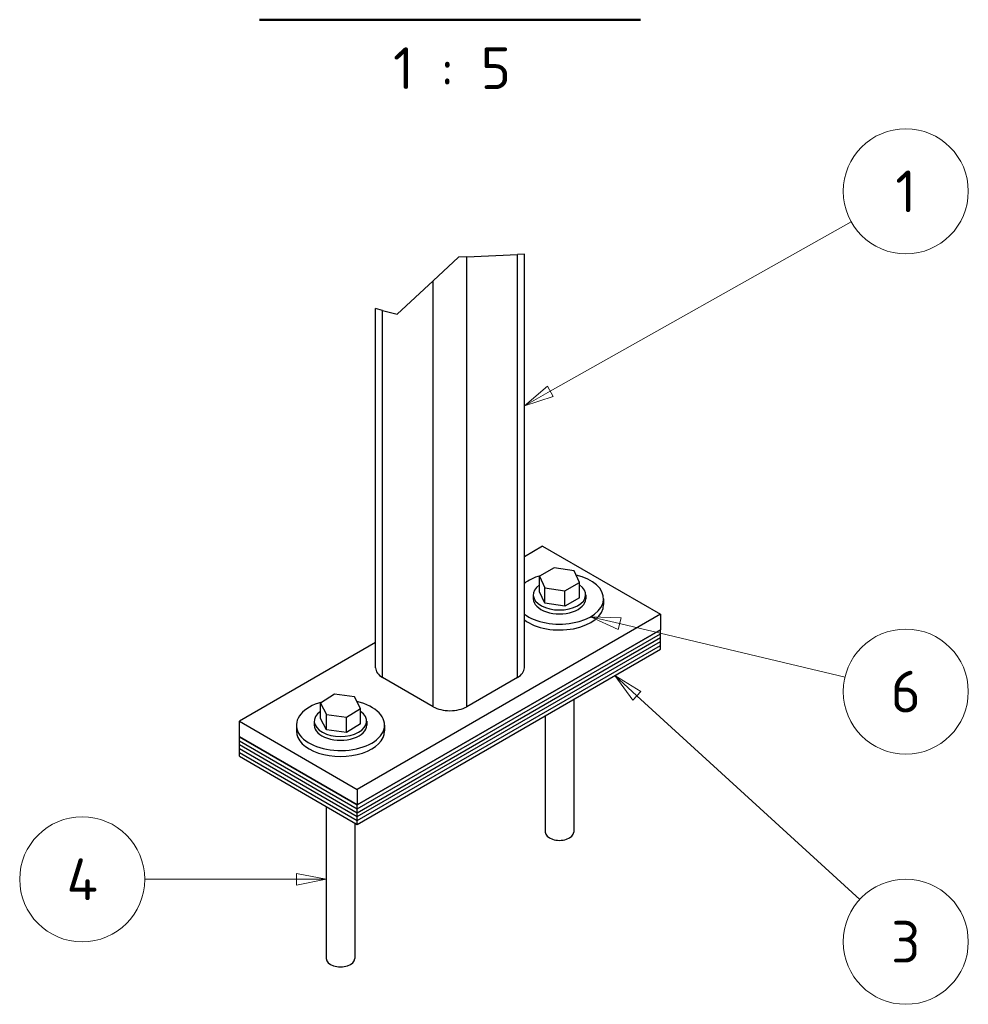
# Model space of a CAD drawing. Header units: millimetres. Extents: x 2241524 to 2686701, y -1965833 to -1461615.
# Tile 49 of 143: x 2341487 to 2342682, y -1959336 to -1958096. Entities that reach past the tile are written whole.
import ezdxf

# ---------------------------------------------------------------- set-up
doc = ezdxf.new("R2010")
doc.units = ezdxf.units.MM
doc.header["$LTSCALE"] = 100
doc.layers.add('CA_PODLAHA OBRYS', color=12, linetype='Continuous', lineweight=25)
doc.layers.add('Symbol (ISO)', color=7, linetype='Continuous', lineweight=18)
doc.styles.add('MtXpl_ISOCPEUR', font='isocpeur.ttf')
doc.styles.add('Notiztext (DIN)', font='isocpeur.ttf')

# ---------------------------------------------------------------- blocks, each defined once
blk = doc.blocks.new('Positionsnummer1')
at = {"layer": 'Symbol (ISO)'}
for p, q in [((698.079, 131.367), (696.234, 133.055)), ((698.416, 131.736), (696.234, 133.055)), ((696.234, 133.055), (697.741, 130.999)), ((697.741, 130.999), (698.416, 131.736)), ((698.079, 131.367), (716.787, 114.247))]:
    blk.add_line(p, q, dxfattribs=at)
at = {"layer": 'Symbol (ISO)', "flags": 128}
blk.add_lwpolyline([(698.416, 131.736), (696.234, 133.055), (697.741, 130.999), (698.416, 131.736)], dxfattribs=at)
at = {"layer": 'Symbol (ISO)'}
blk.add_circle((720.65, 110.712), 5.25, dxfattribs=at)
blk.add_solid([(698.416, 131.736), (696.234, 133.055), (697.741, 130.999), (698.416, 131.736)], dxfattribs=at)
at = {"layer": 'Symbol (ISO)', "insert": (720.65, 110.712), "char_height": 3.5, "attachment_point": 5, "style": 'Notiztext (DIN)'}
blk.add_mtext('3', dxfattribs=at)
blk = doc.blocks.new('Positionsnummer2')
at = {"layer": 'Symbol (ISO)'}
for p, q in [((690.808, 156.923), (716.078, 171.14)), ((690.562, 157.359), (688.629, 155.697)), ((691.053, 156.487), (690.562, 157.359)), ((690.808, 156.923), (688.629, 155.697)), ((688.629, 155.697), (691.053, 156.487))]:
    blk.add_line(p, q, dxfattribs=at)
at = {"layer": 'Symbol (ISO)', "flags": 128}
blk.add_lwpolyline([(690.562, 157.359), (688.629, 155.697), (691.053, 156.487), (690.562, 157.359)], dxfattribs=at)
at = {"layer": 'Symbol (ISO)'}
blk.add_circle((720.65, 173.712), 5.25, dxfattribs=at)
blk.add_solid([(690.562, 157.359), (688.629, 155.697), (691.053, 156.487), (690.562, 157.359)], dxfattribs=at)
at = {"layer": 'Symbol (ISO)', "insert": (720.65, 173.712), "char_height": 3.5, "attachment_point": 5, "style": 'Notiztext (DIN)'}
blk.add_mtext('1', dxfattribs=at)
blk = doc.blocks.new('Positionsnummer3')
at = {"layer": 'Symbol (ISO)'}
for p, q in [((696.627, 137.423), (694.195, 138.001)), ((696.743, 137.91), (694.195, 138.001)), ((694.195, 138.001), (696.511, 136.937)), ((696.511, 136.937), (696.743, 137.91)), ((696.627, 137.423), (715.559, 132.922))]:
    blk.add_line(p, q, dxfattribs=at)
at = {"layer": 'Symbol (ISO)', "flags": 128}
blk.add_lwpolyline([(696.743, 137.91), (694.195, 138.001), (696.511, 136.937), (696.743, 137.91)], dxfattribs=at)
at = {"layer": 'Symbol (ISO)'}
blk.add_circle((720.65, 131.712), 5.25, dxfattribs=at)
blk.add_solid([(696.743, 137.91), (694.195, 138.001), (696.511, 136.937), (696.743, 137.91)], dxfattribs=at)
at = {"layer": 'Symbol (ISO)', "insert": (720.65, 131.712), "char_height": 3.5, "attachment_point": 5, "style": 'Notiztext (DIN)'}
blk.add_mtext('6', dxfattribs=at)
blk = doc.blocks.new('Positionsnummer5')
at = {"layer": 'Symbol (ISO)'}
for p, q in [((669.494, 115.956), (656.763, 115.956)), ((671.994, 115.956), (669.494, 116.456)), ((669.494, 116.456), (669.494, 115.456)), ((669.494, 115.956), (671.994, 115.956)), ((669.494, 115.456), (671.994, 115.956))]:
    blk.add_line(p, q, dxfattribs=at)
at = {"layer": 'Symbol (ISO)', "flags": 128}
blk.add_lwpolyline([(669.494, 115.456), (671.994, 115.956), (669.494, 116.456), (669.494, 115.456)], dxfattribs=at)
at = {"layer": 'Symbol (ISO)'}
blk.add_circle((651.513, 115.956), 5.25, dxfattribs=at)
blk.add_solid([(669.494, 115.456), (671.994, 115.956), (669.494, 116.456), (669.494, 115.456)], dxfattribs=at)
at = {"layer": 'Symbol (ISO)', "insert": (651.513, 115.956), "char_height": 3.5, "attachment_point": 5, "style": 'Notiztext (DIN)'}
blk.add_mtext('4', dxfattribs=at)

msp = doc.modelspace()

# ---------------------------------------------------------------- linework, layer by layer
at = {"layer": 'CA_PODLAHA OBRYS', "lineweight": 50}
msp.add_line((2341788.97888, -1958095.8997), (2342268.82583, -1958095.8997), dxfattribs=at)
at = {"layer": 'CA_PODLAHA OBRYS'}
for p, q in [((2342039.44638, -1958394.94618), (2342007.68915, -1958424.57338)), ((2342050.11556, -1958394.47164), (2342039.44638, -1958394.94618)), ((2342050.11556, -1958394.47164), (2342113.75517, -1958391.64108)), ((2342050.11556, -1958960.96945), (2342050.11556, -1958394.47164)), ((2342122.54196, -1958391.25026), (2342113.75517, -1958391.64108)), ((2342113.75517, -1958924.2271), (2342113.75517, -1958391.64108)), ((2342122.54196, -1958911.97965), (2342122.54196, -1958391.25026)), ((2341962.43586, -1958466.79143), (2342007.68915, -1958424.57338)), ((2342007.68915, -1958960.96945), (2342007.68915, -1958424.57338)), ((2341944.04954, -1958461.92683), (2341935.26274, -1958459.60205)), ((2341935.26274, -1958911.97965), (2341935.26274, -1958459.60205)), ((2341944.04954, -1958461.92683), (2341962.43586, -1958466.79143)), ((2341944.04954, -1958924.2271), (2341944.04954, -1958461.92683)), ((2342145.57497, -1958758.88654), (2342122.54196, -1958772.18466)), ((2342145.57497, -1958758.88654), (2342294.0674, -1958844.61868)), ((2342160.06386, -1958786.03898), (2342141.69269, -1958796.64558)), ((2342185.15935, -1958789.92127), (2342160.06386, -1958786.03898)), ((2342191.88367, -1958804.41015), (2342185.15935, -1958789.92127)), ((2342141.69269, -1958796.64558), (2342148.417, -1958811.13447)), ((2342141.69269, -1958816.2415), (2342141.69269, -1958796.64558)), ((2342173.51249, -1958815.01676), (2342191.88367, -1958804.41015)), ((2342191.88367, -1958824.00607), (2342191.88367, -1958804.41015)), ((2342148.417, -1958830.73039), (2342141.69269, -1958816.2415)), ((2342148.417, -1958811.13447), (2342173.51249, -1958815.01676)), ((2342148.417, -1958830.73039), (2342148.417, -1958811.13447)), ((2342173.51249, -1958834.61267), (2342173.51249, -1958815.01676)), ((2342133.78818, -1958820.12379), (2342133.78818, -1958825.02277)), ((2342191.88367, -1958824.00607), (2342173.51249, -1958834.61267)), ((2342199.78818, -1958820.12379), (2342199.78818, -1958825.02277)), ((2342222.28818, -1958825.02277), (2342222.28818, -1958832.37123)), ((2342173.51249, -1958834.61267), (2342148.417, -1958830.73039)), ((2342294.0674, -1958844.61868), (2341912.22974, -1959065.07276)), ((2342294.0674, -1958844.61868), (2342294.0674, -1958864.2146)), ((2342294.0674, -1958864.2146), (2341912.22974, -1959084.66868)), ((2341912.22974, -1959084.66868), (2342294.0674, -1958864.2146)), ((2342294.0674, -1958869.11358), (2342294.0674, -1958864.2146)), ((2341912.22974, -1959089.56766), (2342294.0674, -1958869.11358)), ((2341912.22974, -1959089.56766), (2342294.0674, -1958869.11358)), ((2341912.22974, -1959094.46664), (2342294.0674, -1958874.01256)), ((2341912.22974, -1959094.46664), (2342294.0674, -1958874.01256)), ((2341912.22974, -1959099.36562), (2342294.0674, -1958878.91154)), ((2341912.22974, -1959099.36562), (2342294.0674, -1958878.91154)), ((2342294.0674, -1958874.01256), (2342294.0674, -1958869.11358)), ((2342294.0674, -1958878.91154), (2342294.0674, -1958874.01256)), ((2342294.0674, -1958883.81052), (2342294.0674, -1958878.91154)), ((2341935.26274, -1958880.31036), (2341763.73731, -1958979.34062)), ((2341912.22974, -1959104.2646), (2342294.0674, -1958883.81052)), ((2341912.22974, -1959104.2646), (2342294.0674, -1958883.81052)), ((2341912.22974, -1959109.16358), (2342294.0674, -1958888.7095)), ((2342294.0674, -1958888.7095), (2342294.0674, -1958883.81052)), ((2342007.68915, -1958960.96945), (2341944.04954, -1958924.2271)), ((2342113.75517, -1958924.2271), (2342050.11556, -1958960.96945)), ((2341883.45651, -1958945.39379), (2341865.71015, -1958956.34925)), ((2341908.76289, -1958948.78924), (2341883.45651, -1958945.39379)), ((2341916.32291, -1958963.14015), (2341908.76289, -1958948.78924)), ((2342184.78818, -1958951.80189), (2342184.78818, -1959118.96153)), ((2341865.71015, -1958956.34925), (2341873.27017, -1958970.70017)), ((2341865.71015, -1958975.94517), (2341865.71015, -1958956.34925)), ((2341898.57655, -1958974.09561), (2341916.32291, -1958963.14015)), ((2341916.32291, -1958982.73607), (2341916.32291, -1958963.14015)), ((2341873.27017, -1958990.29608), (2341865.71015, -1958975.94517)), ((2341873.27017, -1958990.29608), (2341873.27017, -1958970.70017)), ((2341873.27017, -1958970.70017), (2341898.57655, -1958974.09561)), ((2341898.57655, -1958993.69153), (2341898.57655, -1958974.09561)), ((2342148.78818, -1958972.5865), (2342148.78818, -1959118.96153)), ((2341763.73731, -1958998.93654), (2341763.73731, -1958979.34062)), ((2341763.73731, -1958979.34062), (2341912.22974, -1959065.07276)), ((2341835.51653, -1958984.2396), (2341835.51653, -1958991.58807)), ((2341858.01653, -1958979.34062), (2341858.01653, -1958984.2396)), ((2341898.57655, -1958993.69153), (2341873.27017, -1958990.29608)), ((2341916.32291, -1958982.73607), (2341898.57655, -1958993.69153)), ((2341924.01653, -1958979.34062), (2341924.01653, -1958984.2396)), ((2341946.51653, -1958984.2396), (2341946.51653, -1958991.58807)), ((2341912.22974, -1959084.66868), (2341763.73731, -1958998.93654)), ((2341763.73731, -1959003.83552), (2341763.73731, -1958998.93654)), ((2341763.73731, -1958998.93654), (2341912.22974, -1959084.66868)), ((2341763.73731, -1959003.83552), (2341912.22974, -1959089.56766)), ((2341763.73731, -1959008.7345), (2341763.73731, -1959003.83552)), ((2341763.73731, -1959003.83552), (2341912.22974, -1959089.56766)), ((2341763.73731, -1959013.63348), (2341763.73731, -1959008.7345)), ((2341763.73731, -1959008.7345), (2341912.22974, -1959094.46664)), ((2341763.73731, -1959008.7345), (2341912.22974, -1959094.46664)), ((2341763.73731, -1959018.53245), (2341763.73731, -1959013.63348)), ((2341763.73731, -1959013.63348), (2341912.22974, -1959099.36562)), ((2341763.73731, -1959013.63348), (2341912.22974, -1959099.36562)), ((2341763.73731, -1959023.43143), (2341763.73731, -1959018.53245)), ((2341763.73731, -1959018.53245), (2341912.22974, -1959104.2646)), ((2341763.73731, -1959018.53245), (2341912.22974, -1959104.2646)), ((2341763.73731, -1959023.43143), (2341912.22974, -1959109.16358)), ((2341912.22974, -1959065.07276), (2341912.22974, -1959084.66868)), ((2341873.01653, -1959086.52382), (2341873.01653, -1959278.17837)), ((2341912.22974, -1959089.56766), (2341912.22974, -1959084.66868)), ((2341912.22974, -1959094.46664), (2341912.22974, -1959089.56766)), ((2341912.22974, -1959099.36562), (2341912.22974, -1959094.46664)), ((2341912.22974, -1959104.2646), (2341912.22974, -1959099.36562)), ((2341909.01653, -1959107.30843), (2341909.01653, -1959278.17837)), ((2341912.22974, -1959109.16358), (2341912.22974, -1959104.2646))]:
    msp.add_line(p, q, dxfattribs=at)
for centre, major_axis, start_param, end_param in [((2342166.78818, -1958825.02277), (55.5, 0), 3.7896979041, 7.4682024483), ((2342166.78818, -1958825.02277), (55.5, 0), 2.0258971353, 2.4934874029), ((2342166.78818, -1958820.12379), (33, 0), 2.4348319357, 6.9899460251), ((2342166.78818, -1958825.02277), (33, 0), 3.1415926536, 6.2831853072), ((2342166.78818, -1958832.37123), (55.5, 0), 3.7896979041, 6.2831853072), ((2341965.26274, -1958911.97965), (-30, 0), 0, 0.7853981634), ((2342092.54196, -1958911.97965), (30, 0), -0.7853981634, 0), ((2341891.01653, -1958984.2396), (55.5, 0), 2.0066895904, 7.4704553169), ((2342028.90235, -1958948.722), (30, 0), 3.926990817, 5.4977871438), ((2341891.01653, -1958979.34062), (-33, 0), -0.696862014, 3.8384546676), ((2341891.01653, -1958984.2396), (33, 0), 3.1415926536, 6.2831853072), ((2341891.01653, -1958991.58807), (-55.5, 0), 0, 3.1415926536), ((2342166.78818, -1959118.96153), (-18, 0), 0, 3.1415926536), ((2341891.01653, -1959278.17837), (-18, 0), 0, 3.1415926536)]:
    msp.add_ellipse(centre, major_axis=major_axis, ratio=0.5773502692, start_param=start_param, end_param=end_param, dxfattribs=at)

# ---------------------------------------------------------------- block references
at = {"layer": 'CA_PODLAHA OBRYS', "xscale": 15, "yscale": 15}
for name in ['Positionsnummer2', 'Positionsnummer3', 'Positionsnummer1', 'Positionsnummer5']:
    msp.add_blockref(name, (2331793.11055, -1960917.7016), dxfattribs=at)

# ---------------------------------------------------------------- texts
at = {"layer": 'CA_PODLAHA OBRYS', "style": 'MtXpl_ISOCPEUR'}
msp.add_text('1 : 5', height=52.499999, dxfattribs=at).set_placement((2341957.28598, -1958183.21136))

doc.saveas('drawing.dxf')
